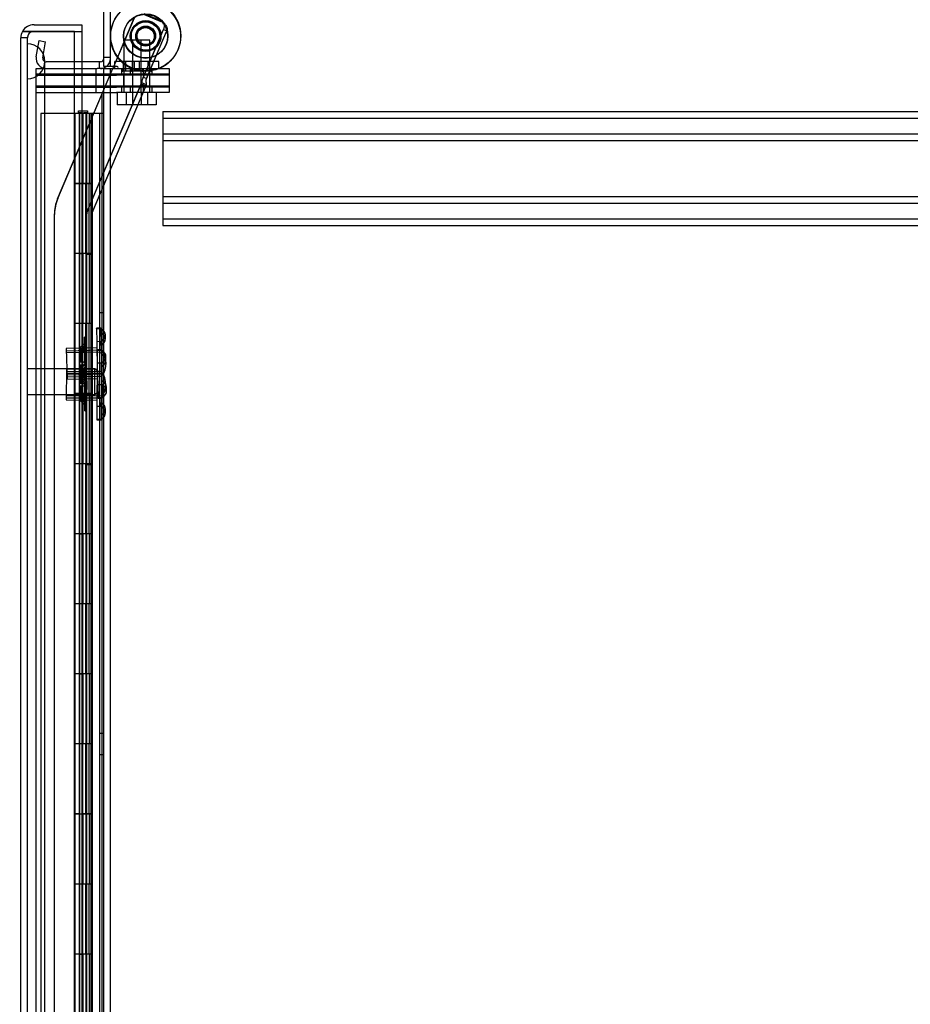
# Model space of a CAD drawing. Header units: inches. Extents: x 1 to 359, y -2 to 239.
# Tile 89 of 99: x 195 to 208, y 127 to 141. Entities that reach past the tile are written whole.
import ezdxf
from ezdxf.enums import TextEntityAlignment as Align
from ezdxf.lldxf.tags import DXFTag

# ---------------------------------------------------------------- set-up
doc = ezdxf.new("R2010")
doc.units = ezdxf.units.IN
doc.header["$MEASUREMENT"] = 0
for name, color, linetype in [('COM53964-2', 7, 'Continuous'), ('COM54746-60', 7, 'Continuous'), ('COM70098', 7, 'Continuous'), ('COM70220', 7, 'Continuous'), ('COM70739-9', 7, 'Continuous'), ('COM70839-3', 7, 'Continuous'), ('COM71196-6', 7, 'Continuous'), ('COM71197-1', 7, 'Continuous'), ('COM71302-1', 7, 'Continuous'), ('Default', 7, 'Continuous'), ('GSK87756', 7, 'Continuous'), ('NTS18147', 7, 'Continuous'), ('NTS86070', 7, 'Continuous'), ('ROL87452', 7, 'Continuous'), ('RVT17786', 7, 'Continuous'), ('SCC180005', 7, 'Continuous'), ('STD26122', 7, 'Continuous'), ('WAF25376', 7, 'Continuous'), ('WAM30038', 7, 'Continuous')]:
    doc.layers.add(name, color=color, linetype=linetype)
doc.styles.add('SEACAD_Times_New_Roman', font='times.ttf')
tags = doc.linetypes.add('HIDDEN2', pattern=[0.1875, 0.125, -0.0625]).pattern_tags.tags
tags[6:7] = [DXFTag(74, 4), DXFTag(75, 0), DXFTag(340, '0'), DXFTag(46, 0.0), DXFTag(50, 0.0), DXFTag(44, 0.0), DXFTag(45, 0.0)]
tags[4:5] = [DXFTag(74, 4), DXFTag(75, 0), DXFTag(340, '0'), DXFTag(46, 0.0), DXFTag(50, 0.0), DXFTag(44, 0.0), DXFTag(45, 0.0)]
doc.dimstyles.new('HAMMOND_(STH_-_540x360)', dxfattribs={"dimtxt": 2, "dimasz": 2.5, "dimexe": 1, "dimexo": 1, "dimgap": 0.5, "dimtad": 0, "dimtih": 1, "dimtoh": 1, "dimzin": 0, "dimdsep": 46, "dimtxsty": 'SEACAD_Times_New_Roman', "dimblk1": '_SE_FILLED', "dimblk2": '_SE_FILLED', "dimsah": 1, "dimcen": 1, "dimadec": 0, "dimazin": 0, "dimtfac": 0.8, "dimtofl": 0, "dimtmove": 0, "dimatfit": 3, "dimfxl": 1, "dimtolj": 1, "dimtzin": 0, "dimarcsym": 0})

# ---------------------------------------------------------------- blocks, each defined once
blk = doc.blocks.new('SE4')
at = {"layer": 'COM53964-2', "color": 7, "linetype": 'HIDDEN2'}
for p, q in [((197.04, 139.846), (197.04, 139.708)), ((197.04, 139.846), (219.415, 139.846)), ((197.04, 139.751), (219.415, 139.751)), ((197.04, 139.708), (197.04, 138.359)), ((197.04, 139.527), (219.415, 139.527)), ((197.04, 139.432), (219.415, 139.432)), ((197.04, 138.635), (219.415, 138.635)), ((197.04, 138.54), (219.415, 138.54)), ((197.04, 138.359), (197.04, 138.221)), ((197.04, 138.316), (219.415, 138.316)), ((197.04, 138.221), (219.415, 138.221))]:
    blk.add_line(p, q, dxfattribs=at)
at = {"layer": 'COM54746-60', "color": 7, "linetype": 'HIDDEN2'}
for p, q in [((195.837, 139.83), (195.837, 139.856)), ((195.837, 139.856), (195.887, 139.856)), ((195.887, 139.83), (195.837, 139.83)), ((195.849, 139.83), (195.849, 139.821)), ((195.887, 139.856), (195.912, 139.856)), ((195.887, 139.83), (195.912, 139.83)), ((195.912, 139.856), (195.962, 139.856)), ((195.962, 139.83), (195.912, 139.83)), ((195.949, 139.821), (195.949, 139.83)), ((195.962, 139.856), (195.962, 139.83)), ((195.78, 139.821), (195.295, 139.821)), ((195.295, 139.821), (195.295, 79.821)), ((195.844, 139.821), (195.844, 138.821)), ((195.849, 139.821), (195.849, 138.821)), ((195.889, 138.821), (195.889, 139.821)), ((195.894, 138.821), (195.894, 139.821)), ((195.899, 139.821), (195.899, 138.821)), ((195.941, 139.821), (195.941, 138.821)), ((195.949, 138.821), (195.949, 139.821)), ((195.954, 138.821), (195.954, 139.821)), ((196.016, 138.821), (196.016, 139.821)), ((196.025, 139.821), (196.025, 138.821)), ((196.03, 138.821), (196.03, 139.821)), ((196.034, 138.821), (196.034, 139.821)), ((196.135, 139.821), (196.135, 79.821)), ((195.844, 138.821), (195.844, 137.82)), ((195.849, 138.821), (195.849, 79.821)), ((195.889, 138.821), (195.889, 137.82)), ((195.894, 138.821), (195.894, 137.82)), ((195.899, 137.821), (195.899, 138.821)), ((195.941, 137.821), (195.941, 138.821)), ((195.949, 79.821), (195.949, 138.821)), ((195.954, 137.82), (195.954, 138.821)), ((195.986, 137.821), (195.986, 138.821)), ((196.034, 138.821), (196.03, 138.821)), ((196.034, 137.821), (196.034, 138.821)), ((195.844, 137.822), (195.782, 137.822)), ((195.844, 137.822), (195.889, 137.822)), ((195.844, 137.821), (195.844, 136.821)), ((196.016, 137.822), (195.889, 137.822)), ((195.889, 136.821), (195.889, 137.82)), ((195.894, 136.821), (195.894, 137.82)), ((195.899, 137.821), (195.899, 136.821)), ((195.941, 137.821), (195.941, 136.821)), ((195.954, 136.821), (195.954, 137.82)), ((196.016, 137.82), (196.016, 137.821)), ((196.016, 136.821), (196.016, 137.82)), ((196.025, 137.821), (196.025, 136.821)), ((196.034, 137.821), (196.03, 137.821)), ((196.03, 136.821), (196.03, 137.821)), ((196.034, 136.821), (196.034, 137.821)), ((196.197, 136.973), (196.135, 136.973)), ((195.844, 136.821), (195.844, 135.82)), ((195.889, 136.821), (195.889, 135.82)), ((195.894, 136.821), (195.894, 135.82)), ((195.899, 135.821), (195.899, 136.821)), ((195.941, 135.821), (195.941, 136.821)), ((195.954, 135.82), (195.954, 136.821)), ((195.986, 135.821), (195.986, 136.821)), ((196.034, 136.821), (196.03, 136.821)), ((196.034, 135.821), (196.034, 136.821)), ((196.135, 136.669), (196.197, 136.669)), ((195.844, 135.822), (195.782, 135.822)), ((195.844, 135.822), (195.889, 135.822)), ((195.844, 135.821), (195.844, 134.821)), ((196.016, 135.822), (195.889, 135.822)), ((195.889, 134.821), (195.889, 135.82)), ((195.894, 134.821), (195.894, 135.82)), ((195.899, 135.821), (195.899, 134.821)), ((195.941, 135.821), (195.941, 134.821)), ((195.954, 134.821), (195.954, 135.82)), ((196.016, 135.82), (196.016, 135.821)), ((196.016, 134.821), (196.016, 135.82)), ((196.025, 135.821), (196.025, 134.821)), ((196.034, 135.821), (196.03, 135.821)), ((196.03, 134.821), (196.03, 135.821)), ((196.034, 134.821), (196.034, 135.821)), ((195.844, 134.821), (195.844, 133.82)), ((195.889, 134.821), (195.889, 133.82)), ((195.894, 134.821), (195.894, 133.82)), ((195.899, 133.821), (195.899, 134.821)), ((195.941, 133.821), (195.941, 134.821)), ((195.954, 133.82), (195.954, 134.821)), ((195.986, 133.821), (195.986, 134.821)), ((196.034, 134.821), (196.03, 134.821)), ((196.034, 133.821), (196.034, 134.821)), ((195.844, 133.822), (195.782, 133.822)), ((195.844, 133.822), (195.889, 133.822)), ((195.844, 133.821), (195.844, 132.821)), ((196.016, 133.822), (195.889, 133.822)), ((195.889, 132.821), (195.889, 133.82)), ((195.894, 132.821), (195.894, 133.82)), ((195.899, 133.821), (195.899, 132.821)), ((195.941, 133.821), (195.941, 132.821)), ((195.954, 132.821), (195.954, 133.82)), ((196.016, 133.82), (196.016, 133.821)), ((196.016, 132.821), (196.016, 133.82)), ((196.025, 133.821), (196.025, 132.821)), ((196.034, 133.821), (196.03, 133.821)), ((196.03, 132.821), (196.03, 133.821)), ((196.034, 132.821), (196.034, 133.821)), ((195.844, 132.821), (195.844, 131.82)), ((195.889, 132.821), (195.889, 131.82)), ((195.894, 132.821), (195.894, 131.82)), ((195.899, 131.821), (195.899, 132.821)), ((195.941, 131.821), (195.941, 132.821)), ((195.954, 131.82), (195.954, 132.821)), ((195.986, 131.821), (195.986, 132.821)), ((196.034, 132.821), (196.03, 132.821)), ((196.034, 131.821), (196.034, 132.821)), ((195.844, 131.822), (195.782, 131.822)), ((195.844, 131.822), (195.889, 131.822)), ((195.844, 131.821), (195.844, 130.821)), ((196.016, 131.822), (195.889, 131.822)), ((195.889, 130.821), (195.889, 131.82)), ((195.894, 130.821), (195.894, 131.82)), ((195.899, 131.821), (195.899, 130.821)), ((195.941, 131.821), (195.941, 130.821)), ((195.954, 130.821), (195.954, 131.82)), ((196.016, 131.82), (196.016, 131.821)), ((196.016, 130.821), (196.016, 131.82)), ((196.025, 131.821), (196.025, 130.821)), ((196.034, 131.821), (196.03, 131.821)), ((196.03, 130.821), (196.03, 131.821)), ((196.034, 130.821), (196.034, 131.821)), ((196.197, 130.973), (196.135, 130.973)), ((195.844, 130.821), (195.844, 129.82)), ((195.889, 130.821), (195.889, 129.82)), ((195.894, 130.821), (195.894, 129.82)), ((195.899, 129.821), (195.899, 130.821)), ((195.941, 129.821), (195.941, 130.821)), ((195.954, 129.82), (195.954, 130.821)), ((195.986, 129.821), (195.986, 130.821)), ((196.034, 130.821), (196.03, 130.821)), ((196.034, 129.821), (196.034, 130.821)), ((196.135, 130.669), (196.197, 130.669)), ((195.844, 129.822), (195.782, 129.822)), ((195.844, 129.822), (195.889, 129.822)), ((195.844, 129.821), (195.844, 128.821)), ((196.016, 129.822), (195.889, 129.822)), ((195.889, 128.821), (195.889, 129.82)), ((195.894, 128.821), (195.894, 129.82)), ((195.899, 129.821), (195.899, 128.821)), ((195.941, 129.821), (195.941, 128.821)), ((195.954, 128.821), (195.954, 129.82)), ((196.016, 129.82), (196.016, 129.821)), ((196.016, 128.821), (196.016, 129.82)), ((196.025, 129.821), (196.025, 128.821)), ((196.034, 129.821), (196.03, 129.821)), ((196.03, 128.821), (196.03, 129.821)), ((196.034, 128.821), (196.034, 129.821)), ((195.844, 128.821), (195.844, 127.82)), ((195.889, 128.821), (195.889, 127.82)), ((195.894, 128.821), (195.894, 127.82)), ((195.899, 127.821), (195.899, 128.821)), ((195.941, 127.821), (195.941, 128.821)), ((195.954, 127.82), (195.954, 128.821)), ((195.986, 127.821), (195.986, 128.821)), ((196.034, 128.821), (196.03, 128.821)), ((196.034, 127.821), (196.034, 128.821)), ((195.844, 127.822), (195.782, 127.822)), ((195.844, 127.822), (195.889, 127.822)), ((195.844, 127.821), (195.844, 126.821)), ((196.016, 127.822), (195.889, 127.822)), ((195.889, 126.821), (195.889, 127.82)), ((195.894, 126.821), (195.894, 127.82)), ((195.899, 127.821), (195.899, 126.821)), ((195.941, 127.821), (195.941, 126.821)), ((195.954, 126.821), (195.954, 127.82)), ((196.016, 127.82), (196.016, 127.821)), ((196.016, 126.821), (196.016, 127.82)), ((196.025, 127.821), (196.025, 126.821)), ((196.034, 127.821), (196.03, 127.821)), ((196.03, 126.821), (196.03, 127.821)), ((196.034, 126.821), (196.034, 127.821))]:
    blk.add_line(p, q, dxfattribs=at)
at = {"layer": 'COM54746-60', "color": 7, "linetype": 'Continuous'}
for p, q in [((195.782, 139.821), (195.78, 139.821)), ((195.986, 139.821), (195.782, 139.821)), ((195.782, 139.821), (195.782, 138.821)), ((196.197, 139.821), (195.986, 139.821)), ((195.986, 139.821), (195.986, 138.821)), ((195.782, 138.821), (195.782, 137.82)), ((195.782, 138.821), (196.016, 138.821)), ((195.782, 138.821), (195.782, 138.821)), ((195.986, 138.821), (195.782, 138.821)), ((195.844, 138.821), (195.844, 138.821)), ((195.849, 138.821), (195.849, 138.821)), ((195.949, 138.821), (195.949, 138.821)), ((196.03, 138.821), (195.986, 138.821)), ((196.016, 137.821), (196.016, 138.821)), ((196.025, 137.821), (196.025, 138.821)), ((196.03, 138.821), (196.03, 137.821)), ((195.986, 137.821), (195.782, 137.821)), ((195.782, 137.821), (195.782, 136.821)), ((196.016, 137.82), (195.782, 137.82)), ((195.986, 137.821), (195.986, 136.821)), ((196.03, 137.821), (195.986, 137.821)), ((195.782, 136.821), (195.782, 135.82)), ((195.986, 136.821), (195.782, 136.821)), ((195.986, 136.821), (195.782, 136.821)), ((196.03, 136.821), (195.986, 136.821)), ((196.016, 135.821), (196.016, 136.821)), ((196.025, 135.821), (196.025, 136.821)), ((196.03, 136.821), (196.03, 135.821)), ((195.986, 135.821), (195.782, 135.821)), ((195.782, 135.821), (195.782, 134.821)), ((196.016, 135.82), (195.782, 135.82)), ((195.986, 135.821), (195.986, 134.821)), ((196.03, 135.821), (195.986, 135.821)), ((195.782, 134.821), (195.782, 133.82)), ((195.986, 134.821), (195.782, 134.821)), ((195.986, 134.821), (195.782, 134.821)), ((196.03, 134.821), (195.986, 134.821)), ((196.016, 133.821), (196.016, 134.821)), ((196.025, 133.821), (196.025, 134.821)), ((196.03, 134.821), (196.03, 133.821)), ((195.986, 133.821), (195.782, 133.821)), ((195.782, 133.821), (195.782, 132.821)), ((196.016, 133.82), (195.782, 133.82)), ((195.986, 133.821), (195.986, 132.821)), ((196.03, 133.821), (195.986, 133.821)), ((195.782, 132.821), (195.782, 131.82)), ((195.986, 132.821), (195.782, 132.821)), ((195.986, 132.821), (195.782, 132.821)), ((196.03, 132.821), (195.986, 132.821)), ((196.016, 131.821), (196.016, 132.821)), ((196.025, 131.821), (196.025, 132.821)), ((196.03, 132.821), (196.03, 131.821)), ((195.986, 131.821), (195.782, 131.821)), ((195.782, 131.821), (195.782, 130.821)), ((196.016, 131.82), (195.782, 131.82)), ((195.986, 131.821), (195.986, 130.821)), ((196.03, 131.821), (195.986, 131.821)), ((195.782, 130.821), (195.782, 129.82)), ((195.986, 130.821), (195.782, 130.821)), ((195.986, 130.821), (195.782, 130.821)), ((196.03, 130.821), (195.986, 130.821)), ((196.016, 129.821), (196.016, 130.821)), ((196.025, 129.821), (196.025, 130.821)), ((196.03, 130.821), (196.03, 129.821)), ((195.986, 129.821), (195.782, 129.821)), ((195.782, 129.821), (195.782, 128.821)), ((196.016, 129.82), (195.782, 129.82)), ((195.986, 129.821), (195.986, 128.821)), ((196.03, 129.821), (195.986, 129.821)), ((195.782, 128.821), (195.782, 127.82)), ((195.986, 128.821), (195.782, 128.821)), ((195.986, 128.821), (195.782, 128.821)), ((196.03, 128.821), (195.986, 128.821)), ((196.016, 127.821), (196.016, 128.821)), ((196.025, 127.821), (196.025, 128.821)), ((196.03, 128.821), (196.03, 127.821)), ((195.986, 127.821), (195.782, 127.821)), ((195.782, 127.821), (195.782, 126.821)), ((196.016, 127.82), (195.782, 127.82)), ((195.986, 127.821), (195.986, 126.821)), ((196.03, 127.821), (195.986, 127.821))]:
    blk.add_line(p, q, dxfattribs=at)
at = {"layer": 'COM70098', "color": 7, "linetype": 'HIDDEN2'}
for p, q in [((196.087, 140.367), (196.087, 140.462)), ((196.379, 140.462), (197.129, 140.462)), ((196.449, 140.462), (196.449, 140.367)), ((196.574, 140.462), (196.574, 140.367)), ((196.761, 140.367), (196.761, 140.462)), ((196.886, 140.367), (196.886, 140.462)), ((197.129, 140.462), (197.129, 140.367)), ((195.23, 140.367), (196.379, 140.367)), ((197.129, 140.367), (196.379, 140.367)), ((195.23, 140.212), (196.379, 140.212)), ((195.23, 140.117), (196.379, 140.117)), ((196.087, 140.117), (196.087, 140.212)), ((196.379, 140.212), (197.129, 140.212)), ((197.129, 140.117), (196.379, 140.117)), ((196.449, 140.212), (196.449, 140.117)), ((196.574, 140.212), (196.574, 140.117)), ((196.761, 140.117), (196.761, 140.212)), ((196.886, 140.117), (196.886, 140.212)), ((197.129, 140.212), (197.129, 140.117))]:
    blk.add_line(p, q, dxfattribs=at)
at = {"layer": 'COM70220', "color": 7, "linetype": 'HIDDEN2'}
for p, q in [((195.106, 140.315), (195.106, 140.814)), ((195.107, 140.814), (195.106, 140.814)), ((195.107, 140.315), (195.107, 140.814)), ((195.109, 140.565), (195.107, 140.814)), ((195.107, 140.316), (195.109, 140.565)), ((195.109, 140.315), (195.109, 140.565)), ((195.355, 140.315), (195.355, 140.565)), ((195.106, 140.316), (195.107, 140.316)), ((195.106, 79.255), (195.106, 140.315)), ((195.107, 79.255), (195.107, 140.315)), ((195.109, 79.255), (195.109, 140.315)), ((195.355, 79.255), (195.355, 140.315))]:
    blk.add_line(p, q, dxfattribs=at)
for start, end in [(0, 90), (270, 0)]:
    blk.add_arc((195.105, 140.565), 0.25, start, end, dxfattribs=at)
at = {"layer": 'COM70739-9', "color": 7, "linetype": 'HIDDEN2'}
blk.add_line((196.167, 140.117), (196.167, 79.497), dxfattribs=at)
at = {"layer": 'COM70839-3', "color": 7, "linetype": 'HIDDEN2'}
for p, q in [((196.764, 141.238), (197.011, 141.133)), ((196.768, 141.245), (197.014, 141.141)), ((196.339, 140.492), (196.637, 141.192)), ((196.339, 140.492), (196.633, 141.185)), ((196.758, 140.331), (197.046, 141.01)), ((196.761, 140.339), (197.049, 141.017)), ((196.804, 140.312), (197.092, 140.99)), ((196.808, 140.319), (197.096, 140.998)), ((197.049, 141.017), (197.096, 140.998)), ((195.536, 138.6), (196.326, 140.462)), ((195.539, 138.607), (196.327, 140.462)), ((195.958, 138.42), (196.735, 140.25)), ((195.962, 138.428), (196.738, 140.257)), ((196.804, 140.229), (196.738, 140.257)), ((196.761, 140.339), (196.808, 140.319)), ((196.025, 138.392), (196.801, 140.221)), ((196.028, 138.4), (196.804, 140.229)), ((196.729, 140.235), (196.795, 140.207)), ((196.732, 140.243), (196.798, 140.214)), ((195.491, 112.736), (195.491, 138.378)), ((195.494, 112.744), (195.494, 138.386)), ((195.95, 110.476), (195.95, 138.378)), ((195.953, 110.483), (195.953, 138.386)), ((196.022, 110.476), (196.022, 138.378)), ((196.025, 110.483), (196.025, 138.386)), ((196.022, 137.809), (195.95, 137.809)), ((196.025, 137.817), (195.953, 137.817)), ((195.95, 134.809), (196.022, 134.809)), ((195.953, 134.817), (196.025, 134.817))]:
    blk.add_line(p, q, dxfattribs=at)
at = {"layer": 'COM70839-3', "color": 7, "linetype": 'Continuous'}
for p in [(196.326, 140.462), (196.327, 140.462)]:
    blk.add_line(p, (196.339, 140.492), dxfattribs=at)
at = {"layer": 'COM70839-3', "color": 7, "linetype": 'HIDDEN2'}
for centre in [(196.792, 140.921), (196.796, 140.928)]:
    blk.add_circle(centre, 0.129, dxfattribs=at)
for centre, radius, start, end in [((196.972, 141.041), 0.1, 33.5987, 67), ((196.975, 141.049), 0.1, 33.5987, 67), ((196.944, 141.073), 0.119, 332.2751, 15.3228), ((196.058, 138.378), 0.567, 157, 180), ((196.061, 138.386), 0.567, 157, 180), ((196.058, 138.378), 0.108, 157, 180), ((196.061, 138.386), 0.108, 157, 180), ((196.058, 138.378), 0.036, 157, 180), ((196.061, 138.386), 0.036, 157, 180)]:
    blk.add_arc(centre, radius, start, end, dxfattribs=at)
for points, knots in [([(197.059, 141.104), (197.059, 141.103), (197.06, 141.102), (197.061, 141.102), (197.061, 141.101), (197.062, 141.101), (197.062, 141.101), (197.064, 141.099), (197.065, 141.098), (197.068, 141.095), (197.07, 141.092), (197.077, 141.085), (197.081, 141.081), (197.091, 141.066), (197.095, 141.057), (197.101, 141.039), (197.102, 141.03), (197.101, 141.017), (197.1, 141.013), (197.099, 141.008), (197.099, 141.007), (197.099, 141.006), (197.098, 141.005), (197.098, 141.004), (197.098, 141.004), (197.097, 141.002), (197.097, 141), (197.096, 140.998)], [0, 0, 0, 0, 0.015625, 0.015625, 0.023438, 0.023438, 0.03125, 0.03125, 0.0625, 0.0625, 0.125, 0.125, 0.25, 0.25, 0.5, 0.5, 0.75, 0.75, 0.875, 0.875, 0.90625, 0.90625, 0.921875, 0.921875, 0.9375, 0.9375, 1, 1, 1, 1]), ([(196.738, 140.257), (196.738, 140.257), (196.739, 140.258), (196.739, 140.258), (196.739, 140.258), (196.739, 140.259), (196.739, 140.259), (196.739, 140.259), (196.739, 140.26), (196.74, 140.262), (196.74, 140.263), (196.741, 140.267), (196.742, 140.27), (196.744, 140.279), (196.745, 140.285), (196.75, 140.307), (196.755, 140.323), (196.761, 140.339)], [0, 0, 0, 0, 0.015625, 0.015625, 0.023438, 0.023438, 0.03125, 0.03125, 0.0625, 0.0625, 0.125, 0.125, 0.25, 0.25, 0.5, 0.5, 1, 1, 1, 1]), ([(196.804, 140.229), (196.805, 140.23), (196.805, 140.231), (196.806, 140.233), (196.806, 140.236), (196.806, 140.241), (196.805, 140.247), (196.804, 140.256), (196.802, 140.269), (196.801, 140.281), (196.801, 140.293), (196.803, 140.303), (196.805, 140.311), (196.807, 140.317), (196.808, 140.319)], [0, 0, 0, 0, 0.040175, 0.080102, 0.158226, 0.23381, 0.30692, 0.445198, 0.573002, 0.690655, 0.799398, 0.868041, 0.934412, 1, 1, 1, 1])]:
    blk.add_open_spline(points, degree=3, knots=knots, dxfattribs=at)
at = {"layer": 'COM71196-6', "color": 7, "linetype": 'Continuous'}
for p, q in [((195.2, 141.087), (195.885, 141.087)), ((195.885, 141.087), (195.885, 140.992)), ((195.2, 140.992), (195.036, 140.992)), ((195.036, 140.992), (195.2, 140.992)), ((195.78, 140.992), (195.2, 140.992)), ((195.2, 140.992), (195.885, 140.992)), ((195.78, 140.992), (195.885, 140.992)), ((195.78, 78.65), (195.78, 140.992)), ((195.885, 140.992), (195.885, 140.557)), ((195.01, 78.745), (195.01, 140.897))]:
    blk.add_line(p, q, dxfattribs=at)
at = {"layer": 'COM71196-6', "color": 7, "linetype": 'HIDDEN2'}
for p, q in [((195.105, 140.897), (195.01, 140.897)), ((195.105, 78.745), (195.105, 140.897)), ((195.885, 140.557), (195.885, 79.057))]:
    blk.add_line(p, q, dxfattribs=at)
at = {"layer": 'COM71196-6', "color": 7, "linetype": 'Continuous'}
for start, end in [(90, 150), (150, 180)]:
    blk.add_arc((195.2, 140.897), 0.19, start, end, dxfattribs=at)
at = {"layer": 'COM71196-6', "color": 7, "linetype": 'HIDDEN2'}
blk.add_arc((195.2, 140.897), 0.095, 90, 180, dxfattribs=at)
at = {"layer": 'COM71196-6', "color": 7, "linetype": 'Continuous'}
blk.add_ellipse((195.2, 140.897), major_axis=(0.19, 0), ratio=0.999171, start_param=2.617994, end_param=3.141593, dxfattribs=at)
at = {"layer": 'COM71196-6', "color": 7, "linetype": 'HIDDEN2'}
blk.add_ellipse((195.2, 140.897), major_axis=(0.095, 0), ratio=0.999171, start_param=1.570796, end_param=3.141593, dxfattribs=at)
at = {"layer": 'COM71197-1', "color": 7, "linetype": 'Continuous'}
for p, q in [((196.292, 140.492), (196.292, 143.742)), ((195.78, 140.462), (196.102, 140.462)), ((196.197, 140.462), (196.102, 140.462)), ((196.197, 140.462), (196.387, 140.462)), ((196.197, 79.152), (196.197, 140.462)), ((196.387, 140.492), (196.292, 140.492))]:
    blk.add_line(p, q, dxfattribs=at)
at = {"layer": 'COM71197-1', "color": 7, "linetype": 'HIDDEN2'}
for p, q in [((195.23, 140.462), (195.78, 140.462)), ((195.23, 79.152), (195.23, 140.462)), ((196.292, 79.152), (196.292, 140.462))]:
    blk.add_line(p, q, dxfattribs=at)
at = {"layer": 'COM71197-1', "color": 7, "linetype": 'Continuous'}
blk.add_arc((196.387, 140.477), 0.015, 270, 90, dxfattribs=at)
at = {"layer": 'COM71302-1', "color": 7, "linetype": 'Continuous'}
for p, q in [((196.197, 140.492), (196.197, 143.694)), ((196.149, 140.557), (195.78, 140.557)), ((196.292, 140.492), (196.197, 140.492))]:
    blk.add_line(p, q, dxfattribs=at)
at = {"layer": 'COM71302-1', "color": 7, "linetype": 'HIDDEN2'}
for p, q in [((195.232, 140.63), (195.272, 140.859)), ((195.272, 140.859), (195.366, 140.842)), ((195.326, 140.614), (195.366, 140.842)), ((195.78, 140.557), (195.373, 140.557)), ((196.131, 140.557), (196.131, 140.462)), ((196.292, 140.62), (196.197, 140.62))]:
    blk.add_line(p, q, dxfattribs=at)
for centre, radius, start, end in [((195.373, 140.605), 0.143, 170, 270), ((195.373, 140.605), 0.048, 170, 270), ((196.149, 140.605), 0.143, 307.7949, 0)]:
    blk.add_arc(centre, radius, start, end, dxfattribs=at)
at = {"layer": 'COM71302-1', "color": 7, "linetype": 'Continuous'}
for radius, end in [(0.048, 0), (0.143, 307.7949)]:
    blk.add_arc((196.149, 140.605), radius, 270, end, dxfattribs=at)
at = {"layer": 'GSK87756', "color": 7, "linetype": 'HIDDEN2'}
for p, q in [((195.23, 140.384), (196.379, 140.384)), ((196.087, 140.196), (196.087, 140.384)), ((196.379, 140.384), (197.129, 140.384)), ((196.48, 140.384), (196.48, 140.196)), ((196.605, 140.384), (196.605, 140.196)), ((196.73, 140.196), (196.73, 140.384)), ((196.855, 140.196), (196.855, 140.384)), ((197.129, 140.384), (197.129, 140.196)), ((195.23, 140.196), (196.379, 140.196)), ((197.129, 140.196), (196.379, 140.196))]:
    blk.add_line(p, q, dxfattribs=at)
at = {"layer": 'NTS18147', "color": 7, "linetype": 'HIDDEN2'}
for p, q in [((196.155, 136.758), (196.092, 136.756)), ((196.092, 136.752), (196.092, 136.756)), ((196.092, 136.752), (196.155, 136.753)), ((196.092, 136.752), (196.096, 136.563)), ((196.155, 136.753), (196.155, 136.758)), ((196.156, 136.699), (196.155, 136.753)), ((196.156, 136.699), (196.159, 136.565)), ((196.22, 136.606), (196.219, 136.66)), ((196.098, 136.477), (195.661, 136.467)), ((195.661, 136.467), (195.671, 136.027)), ((196.159, 136.565), (196.096, 136.563)), ((196.096, 136.563), (196.099, 136.445)), ((196.162, 136.447), (196.159, 136.565)), ((195.662, 136.434), (196.162, 136.445)), ((196.163, 136.414), (195.662, 136.403)), ((196.099, 136.445), (196.162, 136.447)), ((196.099, 136.445), (196.107, 136.068)), ((196.103, 136.444), (196.102, 136.255)), ((196.103, 136.444), (196.103, 136.448)), ((196.166, 136.448), (196.103, 136.448)), ((196.103, 136.444), (196.166, 136.443)), ((196.162, 136.447), (196.17, 136.069)), ((196.165, 136.389), (196.166, 136.443)), ((196.165, 136.389), (196.165, 136.254)), ((196.166, 136.448), (196.166, 136.443)), ((196.227, 136.294), (196.227, 136.348)), ((195.664, 136.171), (195.661, 135.731)), ((196.101, 136.168), (195.664, 136.171)), ((196.102, 136.255), (196.101, 136.137)), ((196.165, 136.254), (196.102, 136.255)), ((196.164, 136.137), (196.165, 136.254)), ((195.663, 136.138), (196.164, 136.135)), ((196.164, 136.104), (195.663, 136.107)), ((195.669, 136.09), (196.17, 136.102)), ((195.67, 136.06), (196.17, 136.071)), ((195.671, 136.027), (196.108, 136.037)), ((196.101, 136.137), (196.099, 135.759)), ((196.101, 136.137), (196.164, 136.137)), ((196.17, 136.069), (196.107, 136.068)), ((196.107, 136.068), (196.11, 135.95)), ((196.164, 136.137), (196.162, 135.759)), ((196.173, 135.951), (196.17, 136.069)), ((196.11, 135.95), (196.173, 135.951)), ((196.11, 135.95), (196.114, 135.761)), ((196.173, 135.951), (196.176, 135.817)), ((196.237, 135.859), (196.236, 135.913)), ((195.661, 135.794), (196.162, 135.791)), ((195.661, 135.763), (196.162, 135.76)), ((196.099, 135.759), (196.098, 135.642)), ((196.162, 135.759), (196.099, 135.759)), ((196.177, 135.763), (196.114, 135.761)), ((196.114, 135.761), (196.114, 135.757)), ((196.114, 135.757), (196.177, 135.758)), ((196.161, 135.641), (196.162, 135.759)), ((196.176, 135.817), (196.177, 135.763)), ((196.177, 135.763), (196.177, 135.758)), ((195.661, 135.731), (196.098, 135.728)), ((196.098, 135.642), (196.097, 135.453)), ((196.098, 135.642), (196.161, 135.641)), ((196.161, 135.641), (196.16, 135.507)), ((196.16, 135.507), (196.16, 135.453)), ((196.222, 135.547), (196.223, 135.601)), ((196.097, 135.453), (196.097, 135.448)), ((196.16, 135.453), (196.097, 135.453)), ((196.097, 135.448), (196.16, 135.448)), ((196.16, 135.448), (196.16, 135.453))]:
    blk.add_line(p, q, dxfattribs=at)
for centre, start, end in [((195.91, 136.252), 324.8989, 37.6313), ((195.906, 135.949), 323.2962, 36.0286)]:
    blk.add_arc(centre, 0.318, start, end, dxfattribs=at)
for centre, major_axis in [((195.901, 136.653), (-0.318, -0.007)), ((195.902, 136.599), (-0.318, -0.007)), ((195.908, 136.296), (-0.318, 0.002)), ((195.909, 136.35), (-0.318, 0.002)), ((195.918, 135.906), (-0.318, -0.007)), ((195.919, 135.851), (-0.318, -0.007)), ((195.904, 135.603), (-0.318, 0.002)), ((195.904, 135.548), (-0.318, 0.002))]:
    blk.add_ellipse(centre, major_axis=major_axis, ratio=0.5, start_param=2.506883, end_param=3.776302, dxfattribs=at)
at = {"layer": 'NTS86070', "color": 7, "linetype": 'HIDDEN2'}
for p, q in [((196.855, 140.562), (196.355, 140.562)), ((196.355, 140.462), (196.355, 140.562)), ((196.48, 140.462), (196.48, 140.562)), ((196.48, 140.422), (196.48, 140.562)), ((196.505, 140.562), (196.505, 140.422)), ((196.605, 140.422), (196.605, 140.562)), ((196.63, 140.562), (196.63, 140.422)), ((196.706, 140.422), (196.706, 140.562)), ((196.73, 140.422), (196.73, 140.562)), ((196.831, 140.422), (196.831, 140.562)), ((196.98, 140.562), (196.855, 140.562)), ((196.855, 140.422), (196.855, 140.562)), ((196.855, 140.462), (196.855, 140.562)), ((196.98, 140.462), (196.98, 140.562)), ((196.459, 140.462), (196.459, 140.432)), ((196.742, 140.422), (196.469, 140.422)), ((196.584, 140.462), (196.584, 140.432)), ((196.867, 140.422), (196.742, 140.422)), ((196.752, 140.432), (196.752, 140.462)), ((196.877, 140.432), (196.877, 140.462))]:
    blk.add_line(p, q, dxfattribs=at)
for centre, start, end in [((196.469, 140.432), 180, 270), ((196.594, 140.432), 180, 270), ((196.742, 140.432), 270, 0), ((196.867, 140.432), 270, 0)]:
    blk.add_arc(centre, 0.01, start, end, dxfattribs=at)
at = {"layer": 'ROL87452', "color": 7, "linetype": 'HIDDEN2'}
for centre, radius in [((196.792, 140.921), 0.5), ((196.796, 140.928), 0.5), ((196.792, 140.921), 0.206), ((196.796, 140.928), 0.206)]:
    blk.add_circle(centre, radius, dxfattribs=at)
at = {"layer": 'RVT17786', "color": 7, "linetype": 'HIDDEN2'}
for centre, radius in [((196.792, 140.921), 0.217), ((196.796, 140.928), 0.217), ((196.792, 140.921), 0.125), ((196.796, 140.928), 0.125)]:
    blk.add_circle(centre, radius, dxfattribs=at)
at = {"layer": 'SCC180005', "color": 7, "linetype": 'HIDDEN2'}
for p, q in [((196.728, 140.867), (196.482, 140.867)), ((196.482, 140.867), (196.482, 140.117)), ((196.607, 140.867), (196.607, 140.117)), ((196.728, 140.117), (196.728, 140.867)), ((196.853, 140.867), (196.73, 140.867)), ((196.853, 140.117), (196.853, 140.867)), ((196.389, 140.117), (196.389, 139.943)), ((196.514, 140.117), (196.514, 139.943)), ((196.605, 140.117), (196.605, 139.943)), ((196.73, 140.117), (196.73, 139.943)), ((196.821, 140.117), (196.821, 139.943)), ((196.946, 140.117), (196.946, 139.943)), ((196.605, 139.943), (196.389, 139.943)), ((196.821, 139.943), (196.605, 139.943)), ((196.946, 139.943), (196.821, 139.943))]:
    blk.add_line(p, q, dxfattribs=at)
at = {"layer": 'STD26122', "color": 7, "linetype": 'HIDDEN2'}
for p, q in [((196.07, 136.177), (195.105, 136.177)), ((196.07, 135.807), (196.07, 136.177)), ((196.105, 136.142), (196.07, 136.177)), ((196.105, 136.142), (196.105, 135.842)), ((195.105, 135.807), (196.07, 135.807)), ((196.07, 135.807), (196.105, 135.842))]:
    blk.add_line(p, q, dxfattribs=at)
at = {"layer": 'WAF25376', "color": 7, "linetype": 'HIDDEN2'}
for centre, radius in [((196.792, 140.921), 0.315), ((196.796, 140.928), 0.315), ((196.792, 140.921), 0.14), ((196.796, 140.928), 0.14)]:
    blk.add_circle(centre, radius, dxfattribs=at)
at = {"layer": 'WAM30038', "color": 7, "linetype": 'HIDDEN2'}
for p, q in [((195.937, 135.878), (195.921, 136.628)), ((195.945, 136.628), (195.921, 136.628)), ((195.961, 135.878), (195.945, 136.628)), ((195.877, 136.462), (195.86, 136.48)), ((195.861, 136.425), (195.86, 136.48)), ((195.906, 136.454), (195.861, 136.425)), ((195.878, 136.413), (195.877, 136.462)), ((195.878, 136.413), (195.942, 136.455)), ((195.949, 136.46), (195.919, 136.46)), ((195.947, 136.539), (195.923, 136.538)), ((195.861, 136.425), (195.878, 136.413)), ((195.862, 136.4), (195.906, 136.43)), ((195.865, 136.269), (195.862, 136.4)), ((195.878, 136.388), (195.862, 136.4)), ((195.942, 136.43), (195.878, 136.388)), ((195.881, 136.269), (195.878, 136.388)), ((195.924, 135.574), (195.928, 136.324)), ((195.952, 136.324), (195.928, 136.324)), ((195.948, 135.574), (195.952, 136.324)), ((195.863, 136.178), (195.863, 136.123)), ((195.879, 136.16), (195.863, 136.178)), ((195.863, 136.123), (195.863, 136.178)), ((195.91, 136.27), (195.865, 136.269)), ((195.866, 136.234), (195.911, 136.235)), ((195.869, 136.102), (195.866, 136.234)), ((195.884, 136.115), (195.882, 136.234)), ((195.91, 136.27), (195.946, 136.271)), ((195.911, 136.235), (195.947, 136.236)), ((195.951, 136.235), (195.927, 136.235)), ((195.863, 136.099), (195.862, 135.967)), ((195.862, 135.967), (195.863, 136.099)), ((195.863, 136.123), (195.908, 136.151)), ((195.908, 136.151), (195.863, 136.123)), ((195.908, 136.127), (195.863, 136.099)), ((195.863, 136.099), (195.908, 136.127)), ((195.879, 136.111), (195.863, 136.123)), ((195.863, 136.123), (195.879, 136.111)), ((195.863, 136.099), (195.879, 136.086)), ((195.879, 136.086), (195.863, 136.099)), ((195.869, 136.102), (195.884, 136.115)), ((195.914, 136.075), (195.869, 136.102)), ((195.885, 136.091), (195.869, 136.078)), ((195.87, 136.023), (195.869, 136.078)), ((195.869, 136.078), (195.915, 136.05)), ((195.87, 136.023), (195.886, 136.041)), ((195.879, 136.086), (195.878, 135.967)), ((195.878, 135.967), (195.879, 136.086)), ((195.879, 136.16), (195.879, 136.111)), ((195.879, 136.111), (195.879, 136.16)), ((195.944, 136.151), (195.879, 136.111)), ((195.879, 136.111), (195.944, 136.151)), ((195.879, 136.086), (195.944, 136.126)), ((195.944, 136.126), (195.879, 136.086)), ((195.884, 136.115), (195.95, 136.076)), ((195.886, 136.041), (195.885, 136.091)), ((195.951, 136.051), (195.885, 136.091)), ((195.951, 136.156), (195.921, 136.156)), ((195.928, 136.045), (195.928, 136.045)), ((195.928, 136.045), (195.958, 136.046)), ((195.862, 135.932), (195.861, 135.801)), ((195.861, 135.801), (195.862, 135.932)), ((195.907, 135.967), (195.862, 135.967)), ((195.862, 135.932), (195.907, 135.932)), ((195.878, 135.932), (195.877, 135.813)), ((195.877, 135.813), (195.878, 135.932)), ((195.907, 135.967), (195.943, 135.967)), ((195.907, 135.932), (195.943, 135.932)), ((195.936, 135.967), (195.96, 135.968)), ((195.861, 135.776), (195.86, 135.721)), ((195.86, 135.721), (195.861, 135.776)), ((195.877, 135.813), (195.861, 135.801)), ((195.861, 135.801), (195.877, 135.813)), ((195.861, 135.801), (195.906, 135.772)), ((195.906, 135.772), (195.861, 135.801)), ((195.861, 135.776), (195.877, 135.788)), ((195.877, 135.788), (195.861, 135.776)), ((195.906, 135.747), (195.861, 135.776)), ((195.861, 135.776), (195.906, 135.747)), ((195.942, 135.772), (195.877, 135.813)), ((195.877, 135.813), (195.942, 135.772)), ((195.877, 135.788), (195.877, 135.739)), ((195.877, 135.788), (195.942, 135.747)), ((195.877, 135.739), (195.877, 135.788)), ((195.942, 135.747), (195.877, 135.788)), ((195.937, 135.878), (195.961, 135.878)), ((195.86, 135.721), (195.877, 135.739)), ((195.919, 135.742), (195.919, 135.742)), ((195.919, 135.742), (195.949, 135.742)), ((195.924, 135.663), (195.948, 135.663)), ((195.924, 135.574), (195.948, 135.574))]:
    blk.add_line(p, q, dxfattribs=at)
for centre, radius, start, end in [((195.347, 136.856), 0.85, 311.3683, 313.1117), ((195.911, 136.252), 0.0181, 3.0369, 94.3381), ((195.911, 136.253), 0.0182, 268.426, 359.2593), ((195.908, 135.949), 0.0181, 1.4343, 92.7355), ((195.908, 135.95), 0.0182, 266.8233, 357.6567), ((195.362, 135.334), 0.854, 47.8198, 49.5552), ((195.336, 135.05), 0.85, 47.1656, 47.9566), ((195.333, 135.047), 0.854, 46.2172, 47.9525)]:
    blk.add_arc(centre, radius, start, end, dxfattribs=at)
for points, knots in [([(195.86, 136.48), (195.873, 136.491), (195.885, 136.503), (195.898, 136.515), (195.9, 136.517), (195.902, 136.519), (195.904, 136.521)], [0, 0, 0, 0, 0.858552, 0.858552, 0.858552, 1, 1, 1, 1]), ([(195.94, 136.521), (195.939, 136.52), (195.937, 136.518), (195.936, 136.517), (195.916, 136.499), (195.896, 136.48), (195.877, 136.462)], [0, 0, 0, 0, 0.073129, 0.073129, 0.073129, 1, 1, 1, 1]), ([(195.923, 136.538), (195.923, 136.538), (195.922, 136.538), (195.92, 136.535), (195.918, 136.534), (195.913, 136.528), (195.908, 136.524), (195.904, 136.521)], [0, 0, 0, 0, 0.25, 0.25, 0.5, 0.5, 1, 1, 1, 1]), ([(195.904, 136.521), (195.906, 136.523), (195.908, 136.524), (195.912, 136.528), (195.914, 136.53), (195.918, 136.534), (195.92, 136.535), (195.922, 136.538), (195.923, 136.538), (195.923, 136.538)], [0, 0, 0, 0, 0.25, 0.25, 0.5, 0.5, 0.75, 0.75, 1, 1, 1, 1]), ([(195.919, 136.46), (195.919, 136.46), (195.918, 136.46), (195.914, 136.459), (195.91, 136.457), (195.906, 136.454)], [0.4389304, 0.4389304, 0.4389304, 0.4389304, 0.5, 0.5, 1, 1, 1, 1]), ([(195.906, 136.43), (195.908, 136.431), (195.91, 136.433), (195.914, 136.436), (195.916, 136.438), (195.92, 136.443), (195.922, 136.445), (195.924, 136.45), (195.925, 136.453), (195.925, 136.455)], [0, 0, 0, 0, 0.25, 0.25, 0.5, 0.5, 0.75, 0.75, 1, 1, 1, 1]), ([(195.863, 136.178), (195.876, 136.189), (195.889, 136.201), (195.902, 136.212), (195.904, 136.214), (195.906, 136.216), (195.908, 136.218)], [0, 0, 0, 0, 0.858552, 0.858552, 0.858552, 1, 1, 1, 1]), ([(195.944, 136.217), (195.943, 136.216), (195.941, 136.215), (195.94, 136.213), (195.919, 136.195), (195.899, 136.178), (195.879, 136.16)], [0, 0, 0, 0, 0.073129, 0.073129, 0.073129, 1, 1, 1, 1]), ([(195.886, 136.041), (195.906, 136.024), (195.927, 136.007), (195.947, 135.989), (195.949, 135.988), (195.951, 135.986), (195.952, 135.985)], [0, 0, 0, 0, 0.926871, 0.926871, 0.926871, 1, 1, 1, 1]), ([(195.927, 136.151), (195.927, 136.153), (195.926, 136.155), (195.924, 136.156), (195.922, 136.157), (195.916, 136.156), (195.912, 136.154), (195.908, 136.151)], [0, 0, 0, 0, 0.25, 0.25, 0.5, 0.5, 1, 1, 1, 1]), ([(195.908, 136.127), (195.91, 136.128), (195.912, 136.13), (195.916, 136.133), (195.918, 136.135), (195.922, 136.139), (195.924, 136.142), (195.926, 136.147), (195.927, 136.149), (195.927, 136.151)], [0, 0, 0, 0, 0.25, 0.25, 0.5, 0.5, 0.75, 0.75, 1, 1, 1, 1]), ([(195.934, 136.051), (195.934, 136.053), (195.933, 136.055), (195.93, 136.06), (195.928, 136.063), (195.923, 136.069), (195.918, 136.072), (195.914, 136.075)], [0, 0, 0, 0, 0.25, 0.25, 0.5, 0.5, 1, 1, 1, 1]), ([(195.915, 136.05), (195.917, 136.049), (195.919, 136.048), (195.923, 136.046), (195.925, 136.046), (195.927, 136.046), (195.928, 136.045), (195.928, 136.045)], [0, 0, 0, 0, 0.25, 0.25, 0.5, 0.5, 0.5626015, 0.5626015, 0.5626015, 0.5626015]), ([(195.916, 135.984), (195.914, 135.986), (195.912, 135.988), (195.91, 135.99), (195.897, 136.001), (195.883, 136.012), (195.87, 136.023)], [0, 0, 0, 0, 0.141448, 0.141448, 0.141448, 1, 1, 1, 1]), ([(195.925, 135.747), (195.925, 135.749), (195.924, 135.752), (195.921, 135.757), (195.92, 135.759), (195.914, 135.766), (195.91, 135.769), (195.906, 135.772)], [0, 0, 0, 0, 0.25, 0.25, 0.5, 0.5, 1, 1, 1, 1]), ([(195.906, 135.747), (195.908, 135.746), (195.91, 135.745), (195.914, 135.743), (195.916, 135.742), (195.92, 135.742), (195.921, 135.742), (195.924, 135.744), (195.925, 135.745), (195.925, 135.747)], [0, 0, 0, 0, 0.25, 0.25, 0.5, 0.5, 0.75, 0.75, 1, 1, 1, 1]), ([(195.905, 135.681), (195.903, 135.683), (195.901, 135.685), (195.899, 135.687), (195.886, 135.698), (195.873, 135.71), (195.86, 135.721)], [0, 0, 0, 0, 0.141448, 0.141448, 0.141448, 1, 1, 1, 1]), ([(195.877, 135.739), (195.897, 135.721), (195.917, 135.703), (195.937, 135.685), (195.938, 135.684), (195.94, 135.682), (195.941, 135.681)], [0, 0, 0, 0, 0.926871, 0.926871, 0.926871, 1, 1, 1, 1])]:
    blk.add_open_spline(points, degree=3, knots=knots, dxfattribs=at)
blk = doc.blocks.new('DMBLK8')
at = {"layer": 'Default', "linetype": 'Continuous', "transparency": 16777216}
for points in [[(185.526, 138.587), (186.359, 138.587), (185.943, 141.087)], [(185.526, 81.055), (185.943, 78.555), (186.359, 81.055)]]:
    blk.add_hatch(color=7, dxfattribs=at).paths.add_polyline_path(points)
at = {"layer": 'Default', "color": 7, "linetype": 'Continuous', "transparency": 16777216}
for p, q in [((194.543, 141.087), (184.943, 141.087)), ((185.943, 141.087), (185.943, 111.521)), ((185.943, 105.121), (185.943, 78.555)), ((194.543, 78.555), (184.943, 78.555))]:
    blk.add_line(p, q, dxfattribs=at)
at = {"layer": 'Default', "color": 7, "linetype": 'Continuous', "transparency": 16777216, "style": 'SEACAD_Times_New_Roman'}
for s, p in [('62.53', (182.53, 110.821)), ('DOOR', (181.748, 107.821))]:
    blk.add_text(s, height=2, dxfattribs=at).set_placement(p, align=Align.TOP_LEFT)
blk = doc.blocks.new('_SE_FILLED')
at = {"color": 0}
blk.add_line((0, 0), (-1, 0), dxfattribs=at)
blk.add_solid([(0, 0), (-1, -0.1665), (-1, 0.1665), (0, 0)], dxfattribs=at)
blk = doc.blocks.new('DMBLK15')
at = {"layer": 'Default', "linetype": 'Continuous', "transparency": 16777216}
for points in [[(197.51, 154.788), (195.01, 154.371), (197.51, 153.955)], [(218.944, 154.788), (218.944, 153.955), (221.444, 154.371)]]:
    blk.add_hatch(color=7, dxfattribs=at).paths.add_polyline_path(points)
at = {"layer": 'Default', "color": 7, "linetype": 'Continuous', "transparency": 16777216}
for p, q in [((195.01, 141.897), (195.01, 155.371)), ((221.444, 141.897), (221.444, 155.371)), ((195.01, 154.371), (204.115, 154.371)), ((212.34, 154.371), (221.444, 154.371))]:
    blk.add_line(p, q, dxfattribs=at)
at = {"layer": 'Default', "color": 7, "linetype": 'Continuous', "transparency": 16777216, "style": 'SEACAD_Times_New_Roman'}
blk.add_text('26.43', height=2, dxfattribs=at).set_placement((204.815, 155.371), align=Align.TOP_LEFT)

msp = doc.modelspace()

# ---------------------------------------------------------------- block references
at = {"layer": 'Default'}
msp.add_blockref('SE4', (0, 0), dxfattribs=at)

# ---------------------------------------------------------------- dimensions: what is measured, and where the dimension line sits
at = {"layer": 'Default', "color": 7, "linetype": 'Continuous'}
for base, p1, p2, angle, text, picture, middle in [((195.01, 154.371), (195.01, 140.897), (221.444, 140.897), 0, '\\A1;<>', 'DMBLK15', (208.227, 154.371)), ((185.943, 141.087), (195.543, 141.087), (195.543, 78.555), 270, '\\A1;<>\\PDOOR', 'DMBLK8', (185.943, 109.821))]:
    dim = msp.add_linear_dim(base=base, p1=p1, p2=p2, angle=angle, text=text, dimstyle='HAMMOND_(STH_-_540x360)', dxfattribs=at)
    dim.commit()
    dim.dimension.update_dxf_attribs({"geometry": picture, "text_midpoint": middle, "dimtype": 161})

doc.saveas('drawing.dxf')
